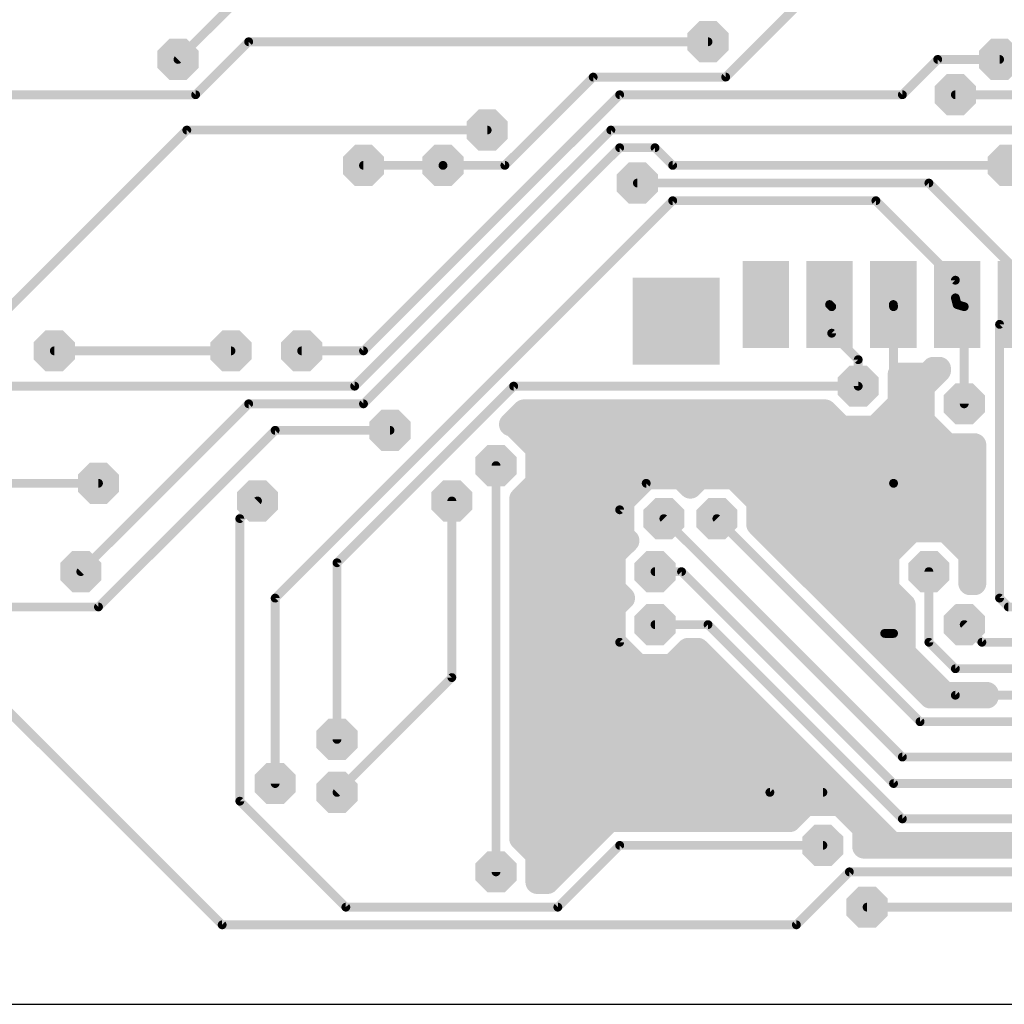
# Model space of a CAD drawing. Extents: x 0 to 48, y 0 to 28.
# Tile 6 of 8: x 22.3 to 39.2, y 0 to 17. Entities that reach past the tile are written whole.
import ezdxf

# ---------------------------------------------------------------- set-up
doc = ezdxf.new("R2010")
doc.units = 0
for name, color, linetype in [('1', 14, 'CONTINUOUS'), ('18', 94, 'CONTINUOUS'), ('20', 7, 'CONTINUOUS')]:
    doc.layers.add(name, color=color, linetype=linetype)

# ---------------------------------------------------------------- blocks, each defined once
blk = doc.blocks.new('RECT')
blk.add_solid([(-0.5, -0.5), (0.5, -0.5), (-0.5, 0.5), (0.5, 0.5)])
blk = doc.blocks.new('OCTAGONV')
at = {"const_width": 0.5}
blk.add_lwpolyline([(-0.25, -0.1036), (-0.25, 0.1036), (-0.1036, 0.25), (0.1036, 0.25), (0.25, 0.1036), (0.25, -0.1036), (0.1036, -0.25), (-0.1036, -0.25), (-0.25, -0.1036), (-0.25, 0.1036)], dxfattribs=at)

msp = doc.modelspace()

# ---------------------------------------------------------------- linework, layer by layer
at = {"layer": '1'}
for points, const_width in [([(34.4424, 16.002), (36.8808, 18.4404)], 0.1524), ([(24.9936, 16.3068), (26.8224, 18.1356)], 0.1524), ([(25.2984, 15.6972), (26.2128, 16.6116)], 0.1524), ([(26.2128, 16.6116), (34.1376, 16.6116)], 0.1524), ([(37.4904, 15.6972), (38.1, 16.3068)], 0.1524), ([(38.1, 16.3068), (39.1668, 16.3068)], 0.1524), ([(30.6324, 14.478), (32.1564, 16.002)], 0.1524), ([(32.1564, 16.002), (34.4424, 16.002)], 0.1524), ([(16.4592, 15.6972), (25.2984, 15.6972)], 0.1524), ([(28.194, 11.2776), (32.6136, 15.6972)], 0.1524), ([(32.6136, 15.6972), (37.4904, 15.6972)], 0.1524), ([(38.4048, 15.6972), (41.148, 15.6972)], 0.1524), ([(21.6408, 11.5824), (25.146, 15.0876)], 0.1524), ([(25.146, 15.0876), (30.3276, 15.0876)], 0.1524), ([(28.0416, 10.668), (32.4612, 15.0876)], 0.1524), ([(32.4612, 15.0876), (41.3004, 15.0876)], 0.1524), ([(28.194, 10.3632), (32.6136, 14.7828)], 0.1524), ([(32.6136, 14.7828), (33.2232, 14.7828)], 0.1524), ([(33.2232, 14.7828), (33.528, 14.478)], 0.1524), ([(29.5656, 14.478), (28.194, 14.478)], 0.1524), ([(29.5656, 14.478), (30.6324, 14.478)], 0.1524), ([(33.528, 14.478), (39.3192, 14.478)], 0.1524), ([(32.9184, 14.1732), (37.9476, 14.1732)], 0.1524), ([(37.9476, 14.1732), (39.4716, 12.6492)], 0.1524), ([(26.67, 7.0104), (33.528, 13.8684)], 0.1524), ([(33.528, 13.8684), (37.0332, 13.8684)], 0.1524), ([(37.0332, 13.8684), (38.4048, 12.4968)], 0.1524), ([(38.4048, 12.4968), (38.4048, 12.192)], 0.1524), ([(38.4048, 12.192), (38.4343, 12.0765)], 0.1524), ([(36.2712, 12.0396), (36.2343, 12.0765)], 0.1524), ([(36.2712, 11.5824), (36.2712, 12.0396)], 0.1524), ([(37.338, 12.0396), (37.3343, 12.0765)], 0.1524), ([(37.338, 8.9916), (37.338, 12.0396)], 0.1524), ([(38.4343, 12.0765), (38.5572, 12.0396)], 0.1524), ([(38.5572, 12.0396), (38.5572, 10.3632)], 0.1524), ([(39.4716, 12.0396), (39.1668, 11.7348)], 0.1524), ([(39.1668, 11.7348), (39.1668, 7.0104)], 0.1524), ([(36.7284, 11.1252), (36.2712, 11.5824)], 0.1524), ([(22.86, 11.2776), (25.908, 11.2776)], 0.1524), ([(27.1272, 11.2776), (28.194, 11.2776)], 0.1524), ([(36.7284, 10.668), (36.7284, 11.1252)], 0.1524), ([(37.4395, 10.3734), (37.4395, 10.8693)], 0.4064), ([(37.4395, 10.8693), (37.9236, 10.8693)], 0.4064), ([(38.1254, 10.9371), (37.846, 10.6577)], 0.4064), ([(37.9236, 10.8693), (38.0252, 10.9709)], 0.4064), ([(38.0252, 10.9709), (38.1254, 10.9709)], 0.4064), ([(38.1254, 10.9709), (38.1254, 10.9371)], 0.4064), ([(21.6408, 10.668), (28.0416, 10.668)], 0.1524), ([(27.7368, 7.62), (30.7848, 10.668)], 0.1524), ([(30.7848, 10.668), (36.7284, 10.668)], 0.1524), ([(37.4395, 10.5664), (37.846, 10.5664)], 0.4064), ([(37.846, 10.6577), (37.846, 10.0686)], 0.4064), ([(37.0229, 9.9568), (37.4395, 10.3734)], 0.4064), ([(23.3172, 7.4676), (26.2128, 10.3632)], 0.1524), ([(26.2128, 10.3632), (28.194, 10.3632)], 0.1524), ([(30.7348, 10.0075), (30.9636, 10.2362)], 0.4064), ([(30.9636, 10.2362), (36.1544, 10.2362)], 0.4064), ([(36.1544, 10.2362), (36.4338, 9.9568)], 0.4064), ([(30.7745, 10.0075), (30.7348, 10.0075)], 0.4064), ([(31.1911, 9.5909), (30.7745, 10.0075)], 0.4064), ([(30.8873, 10.16), (36.2306, 10.16)], 0.4064), ([(37.2261, 10.16), (37.846, 10.16)], 0.4064), ([(37.846, 10.0686), (38.2626, 9.652)], 0.4064), ([(36.4338, 9.9568), (37.0229, 9.9568)], 0.4064), ([(23.622, 6.858), (26.67, 9.906)], 0.1524), ([(26.67, 9.906), (28.6512, 9.906)], 0.1524), ([(31.0284, 9.7536), (38.161, 9.7536)], 0.4064), ([(31.1911, 9.0018), (31.1911, 9.5909)], 0.4064), ([(38.2626, 9.652), (38.735, 9.652)], 0.4064), ([(38.735, 9.652), (38.735, 7.2643)], 0.4064), ([(31.1911, 9.3472), (38.735, 9.3472)], 0.4064), ([(30.48, 2.286), (30.48, 9.2964)], 0.1524), ([(30.9117, 8.7224), (31.1911, 9.0018)], 0.4064), ([(33.081, 9.0931), (32.6644, 8.6765)], 0.4064), ([(33.6701, 9.0931), (33.081, 9.0931)], 0.4064), ([(33.8327, 8.9304), (33.6701, 9.0931)], 0.4064), ([(33.9954, 9.0931), (33.8327, 8.9304)], 0.4064), ([(34.5845, 9.0931), (33.9954, 9.0931)], 0.4064), ([(35.0011, 8.6765), (34.5845, 9.0931)], 0.4064), ([(21.9456, 8.9916), (23.622, 8.9916)], 0.1524), ([(31.1301, 8.9408), (32.9287, 8.9408)], 0.4064), ([(33.0708, 8.9916), (32.6136, 8.5344)], 0.1524), ([(37.338, 8.9916), (33.0708, 8.9916)], 0.1524), ([(33.8224, 8.9408), (33.8431, 8.9408)], 0.4064), ([(34.7368, 8.9408), (38.735, 8.9408)], 0.4064), ([(37.338, 6.4008), (37.338, 8.9916)], 0.1524), ([(30.9117, 2.8599), (30.9117, 8.7224)], 0.4064), ([(32.6644, 8.6765), (32.6644, 8.0874)], 0.4064), ([(35.0011, 8.2814), (35.0011, 8.6765)], 0.4064), ([(26.3652, 8.6868), (26.0604, 8.382)], 0.1524), ([(29.718, 5.6388), (29.718, 8.6868)], 0.1524), ([(30.9117, 8.5344), (32.6644, 8.5344)], 0.4064), ([(35.0011, 8.5344), (38.735, 8.5344)], 0.4064), ([(32.6136, 8.5344), (32.6136, 6.2484)], 0.1524), ([(18.7452, 8.382), (25.7556, 1.3716)], 0.1524), ([(26.0604, 8.382), (26.0604, 3.5052)], 0.1524), ([(30.9117, 8.128), (32.6644, 8.128)], 0.4064), ([(33.3756, 8.382), (37.4904, 4.2672)], 0.1524), ([(34.29, 8.382), (37.7952, 4.8768)], 0.1524), ([(37.974, 5.3085), (35.0011, 8.2814)], 0.4064), ([(35.1545, 8.128), (37.6023, 8.128)], 0.4064), ([(37.653, 8.1787), (37.2364, 7.7621)], 0.4064), ([(38.2421, 8.1787), (37.653, 8.1787)], 0.4064), ([(38.6587, 7.7621), (38.2421, 8.1787)], 0.4064), ([(38.2928, 8.128), (38.735, 8.128)], 0.4064), ([(32.7509, 8.001), (32.512, 7.7621)], 0.4064), ([(32.6644, 8.0874), (32.7509, 8.001)], 0.4064), ([(30.9117, 7.7216), (32.512, 7.7216)], 0.4064), ([(32.512, 7.7621), (32.512, 7.173)], 0.4064), ([(35.5609, 7.7216), (37.2364, 7.7216)], 0.4064), ([(37.2364, 7.7621), (37.2364, 7.173)], 0.4064), ([(38.6587, 7.2643), (38.6587, 7.7621)], 0.4064), ([(38.6587, 7.7216), (38.735, 7.7216)], 0.4064), ([(27.7368, 4.572), (27.7368, 7.62)], 0.1524), ([(30.9117, 7.3152), (32.512, 7.3152)], 0.4064), ([(33.2232, 7.4676), (33.6804, 7.4676)], 0.1524), ([(33.6804, 7.4676), (37.338, 3.81)], 0.1524), ([(35.9673, 7.3152), (37.2364, 7.3152)], 0.4064), ([(37.9476, 7.4676), (37.9476, 6.2484)], 0.1524), ([(38.6587, 7.3152), (38.735, 7.3152)], 0.4064), ([(32.512, 7.173), (32.6747, 7.0103)], 0.4064), ([(37.2364, 7.173), (37.5158, 6.8937)], 0.4064), ([(38.735, 7.2643), (38.6587, 7.2643)], 0.4064), ([(32.6747, 7.0103), (32.512, 6.8477)], 0.4064), ([(26.67, 3.81), (26.67, 7.0104)], 0.1524), ([(30.9117, 6.9088), (32.5732, 6.9088)], 0.4064), ([(32.512, 6.8477), (32.512, 6.2586)], 0.4064), ([(36.3737, 6.9088), (37.5006, 6.9088)], 0.4064), ([(37.5158, 6.8937), (37.5158, 6.0695)], 0.4064), ([(39.1668, 7.0104), (39.3192, 6.858)], 0.1524), ([(21.1836, 6.858), (23.622, 6.858)], 0.1524), ([(39.3192, 6.858), (39.624, 6.858)], 0.1524), ([(30.9117, 6.5024), (32.512, 6.5024)], 0.4064), ([(33.2232, 6.5532), (34.1376, 6.5532)], 0.1524), ([(34.1376, 6.5532), (37.4904, 3.2004)], 0.1524), ([(36.7801, 6.5024), (37.5158, 6.5024)], 0.4064), ([(38.5572, 6.5532), (38.862, 6.2484)], 0.1524), ([(32.512, 6.2586), (32.9286, 5.842)], 0.4064), ([(37.1856, 6.4008), (37.338, 6.4008)], 0.1524), ([(37.338, 6.4008), (38.4048, 5.334)], 0.1524), ([(30.9117, 6.096), (32.6746, 6.096)], 0.4064), ([(32.6136, 6.2484), (35.2044, 3.6576)], 0.1524), ([(33.5177, 5.842), (33.7971, 6.1214)], 0.4064), ([(33.7717, 6.096), (33.9841, 6.096)], 0.4064), ([(33.7971, 6.1214), (33.9587, 6.1214)], 0.4064), ([(33.9587, 6.1214), (37.3115, 2.7686)], 0.4064), ([(37.1865, 6.096), (37.5158, 6.096)], 0.4064), ([(37.9476, 6.2484), (38.4048, 5.7912)], 0.1524), ([(38.862, 6.2484), (39.624, 6.2484)], 0.1524), ([(37.5158, 6.0695), (37.7687, 5.8166)], 0.4064), ([(32.9286, 5.842), (33.5177, 5.842)], 0.4064), ([(37.7687, 5.8166), (38.2259, 5.3594)], 0.4064), ([(30.9117, 5.6896), (34.3905, 5.6896)], 0.4064), ([(37.5929, 5.6896), (37.8957, 5.6896)], 0.4064), ([(38.4048, 5.7912), (39.624, 5.7912)], 0.1524), ([(27.7368, 3.6576), (29.718, 5.6388)], 0.1524), ([(30.9117, 5.2832), (34.7969, 5.2832)], 0.4064), ([(38.9485, 5.3085), (37.974, 5.3085)], 0.4064), ([(38.2259, 5.3594), (38.5836, 5.3594)], 0.4064), ([(38.5836, 5.3594), (38.9485, 5.3594)], 0.4064), ([(38.9485, 5.3594), (38.9485, 5.3085)], 0.4064), ([(38.4048, 5.334), (39.624, 5.334)], 0.1524), ([(30.9117, 4.8768), (35.2033, 4.8768)], 0.4064), ([(37.7952, 4.8768), (39.624, 4.8768)], 0.1524), ([(30.9117, 4.4704), (35.6097, 4.4704)], 0.4064), ([(30.9117, 4.064), (36.0161, 4.064)], 0.4064), ([(37.4904, 4.2672), (39.624, 4.2672)], 0.1524), ([(30.9117, 3.6576), (36.4225, 3.6576)], 0.4064), ([(37.338, 3.81), (39.624, 3.81)], 0.1524), ([(26.0604, 3.5052), (27.8892, 1.6764)], 0.1524), ([(35.2044, 3.6576), (36.1188, 3.6576)], 0.1524), ([(35.8242, 3.4543), (35.5449, 3.1749)], 0.4064), ([(36.4133, 3.4543), (35.8242, 3.4543)], 0.4064), ([(36.8299, 3.0377), (36.4133, 3.4543)], 0.4064), ([(30.9117, 3.2512), (35.6212, 3.2512)], 0.4064), ([(36.6164, 3.2512), (36.8289, 3.2512)], 0.4064), ([(32.4347, 3.1749), (31.3679, 2.1081)], 0.4064), ([(32.7924, 3.1749), (32.4347, 3.1749)], 0.4064), ([(35.5449, 3.1749), (32.7924, 3.1749)], 0.4064), ([(36.8299, 2.7177), (36.8299, 3.0377)], 0.4064), ([(37.4904, 3.2004), (40.2336, 3.2004)], 0.1524), ([(31.1911, 2.5805), (30.9117, 2.8599)], 0.4064), ([(30.9268, 2.8448), (32.1046, 2.8448)], 0.4064), ([(36.8299, 2.8448), (37.2353, 2.8448)], 0.4064), ([(39.8501, 2.7177), (36.8299, 2.7177)], 0.4064), ([(37.3115, 2.7686), (37.6692, 2.7686)], 0.4064), ([(37.6692, 2.7686), (39.8501, 2.7686)], 0.4064), ([(31.1911, 2.1081), (31.1911, 2.5805)], 0.4064), ([(31.5468, 1.6764), (32.6136, 2.7432)], 0.1524), ([(32.6136, 2.7432), (36.1188, 2.7432)], 0.1524), ([(31.1911, 2.4384), (31.6982, 2.4384)], 0.4064), ([(31.3679, 2.1081), (31.1911, 2.1081)], 0.4064), ([(35.6616, 1.3716), (36.576, 2.286)], 0.1524), ([(36.576, 2.286), (40.386, 2.286)], 0.1524), ([(27.8892, 1.6764), (31.5468, 1.6764)], 0.1524), ([(36.8808, 1.6764), (40.6908, 1.6764)], 0.1524), ([(25.7556, 1.3716), (35.6616, 1.3716)], 0.1524)]:
    msp.add_lwpolyline(points, dxfattribs=dict(at, const_width=const_width))
for points, const_width in [([(26.2128, 16.6497, 1), (26.2128, 16.5735)], 0.0762), ([(26.2397, 16.5847, 1), (26.1859, 16.6385)], 0.0762), ([(34.1376, 16.5735, 1), (34.1376, 16.6497)], 0.0762), ([(24.9667, 16.3337, 1), (25.0205, 16.2799)], 0.0762), ([(38.1, 16.3449, 1), (38.1, 16.2687)], 0.0762), ([(38.1269, 16.2799, 1), (38.0731, 16.3337)], 0.0762), ([(39.1668, 16.2687, 1), (39.1668, 16.3449)], 0.0762), ([(32.1564, 16.0401, 1), (32.1564, 15.9639)], 0.0762), ([(32.1833, 15.9751, 1), (32.1295, 16.0289)], 0.0762), ([(34.4155, 16.0289, 1), (34.4693, 15.9751)], 0.0762), ([(34.4424, 15.9639, 1), (34.4424, 16.0401)], 0.0762), ([(25.2715, 15.7241, 1), (25.3253, 15.6703)], 0.0762), ([(25.2984, 15.6591, 1), (25.2984, 15.7353)], 0.0762), ([(32.6136, 15.7353, 1), (32.6136, 15.6591)], 0.0762), ([(32.6405, 15.6703, 1), (32.5867, 15.7241)], 0.0762), ([(37.4635, 15.7241, 1), (37.5173, 15.6703)], 0.0762), ([(37.4904, 15.6591, 1), (37.4904, 15.7353)], 0.0762), ([(38.4048, 15.7353, 1), (38.4048, 15.6591)], 0.0762), ([(25.146, 15.1257, 1), (25.146, 15.0495)], 0.0762), ([(25.1729, 15.0607, 1), (25.1191, 15.1145)], 0.0762), ([(30.3276, 15.0495, 1), (30.3276, 15.1257)], 0.0762), ([(32.4612, 15.1257, 1), (32.4612, 15.0495)], 0.0762), ([(32.4881, 15.0607, 1), (32.4343, 15.1145)], 0.0762), ([(32.6136, 14.8209, 1), (32.6136, 14.7447)], 0.0762), ([(32.6405, 14.7559, 1), (32.5867, 14.8097)], 0.0762), ([(33.2501, 14.8097, 1), (33.1963, 14.7559)], 0.0762), ([(33.2232, 14.7447, 1), (33.2232, 14.8209)], 0.0762), ([(28.194, 14.5161, 1), (28.194, 14.4399)], 0.0762), ([(29.5656, 14.5161, 1), (29.5656, 14.4399)], 0.0762), ([(29.5656, 14.4399, 1), (29.5656, 14.5161)], 0.0762), ([(30.6055, 14.5049, 1), (30.6593, 14.4511)], 0.0762), ([(30.6324, 14.4399, 1), (30.6324, 14.5161)], 0.0762), ([(33.528, 14.5161, 1), (33.528, 14.4399)], 0.0762), ([(33.5011, 14.4511, 1), (33.5549, 14.5049)], 0.0762), ([(32.9184, 14.2113, 1), (32.9184, 14.1351)], 0.0762), ([(37.9745, 14.2001, 1), (37.9207, 14.1463)], 0.0762), ([(37.9476, 14.1351, 1), (37.9476, 14.2113)], 0.0762), ([(33.528, 13.9065, 1), (33.528, 13.8303)], 0.0762), ([(33.5549, 13.8415, 1), (33.5011, 13.8953)], 0.0762), ([(37.0601, 13.8953, 1), (37.0063, 13.8415)], 0.0762), ([(37.0332, 13.8303, 1), (37.0332, 13.9065)], 0.0762), ([(38.4429, 12.4968, 1), (38.3667, 12.4968)], 0.0762), ([(38.3779, 12.4699, 1), (38.4317, 12.5237)], 0.0762), ([(38.4417, 12.2014, 1), (38.3679, 12.1826)], 0.0762), ([(36.2612, 12.1034, 1), (36.2074, 12.0496)], 0.0762), ([(36.3093, 12.0396, 1), (36.2331, 12.0396)], 0.0762), ([(36.2443, 12.0127, 1), (36.2981, 12.0665)], 0.0762), ([(37.3722, 12.0803, 1), (37.2964, 12.0727)], 0.0762), ([(37.3761, 12.0396, 1), (37.2999, 12.0396)], 0.0762), ([(37.3001, 12.0358, 1), (37.3759, 12.0434)], 0.0762), ([(38.3667, 12.192, 1), (38.4429, 12.192)], 0.0762), ([(38.4453, 12.113, 1), (38.4233, 12.04)], 0.0762), ([(38.3974, 12.0671, 1), (38.4712, 12.0859)], 0.0762), ([(38.5953, 12.0396, 1), (38.5191, 12.0396)], 0.0762), ([(38.5462, 12.0031, 1), (38.5682, 12.0761)], 0.0762), ([(39.2049, 11.7348, 1), (39.1287, 11.7348)], 0.0762), ([(39.1399, 11.7617, 1), (39.1937, 11.7079)], 0.0762), ([(36.2331, 11.5824, 1), (36.3093, 11.5824)], 0.0762), ([(36.2981, 11.6093, 1), (36.2443, 11.5555)], 0.0762), ([(22.86, 11.3157, 1), (22.86, 11.2395)], 0.0762), ([(25.908, 11.2395, 1), (25.908, 11.3157)], 0.0762), ([(27.1272, 11.3157, 1), (27.1272, 11.2395)], 0.0762), ([(28.1671, 11.3045, 1), (28.2209, 11.2507)], 0.0762), ([(28.194, 11.2395, 1), (28.194, 11.3157)], 0.0762), ([(36.7665, 11.1252, 1), (36.6903, 11.1252)], 0.0762), ([(36.7015, 11.0983, 1), (36.7553, 11.1521)], 0.0762), ([(37.5411, 10.8693, 1), (37.3379, 10.8693)], 0.2032), ([(37.4395, 10.9709, 1), (37.4395, 10.7677)], 0.2032), ([(38.0252, 11.0725, 1), (38.0252, 10.8693)], 0.2032), ([(37.9236, 10.7677, 1), (37.9236, 10.9709)], 0.2032), ([(38.097, 10.8991, 1), (37.9534, 11.0427)], 0.2032), ([(38.227, 10.9709, 1), (38.0238, 10.9709)], 0.2032), ([(38.1972, 10.8653, 1), (38.0536, 11.0089)], 0.2032), ([(38.1254, 10.8693, 1), (38.1254, 11.0725)], 0.2032), ([(37.8518, 10.9411, 1), (37.9954, 10.7975)], 0.2032), ([(38.0238, 10.9371, 1), (38.227, 10.9371)], 0.2032), ([(28.0147, 10.6949, 1), (28.0685, 10.6411)], 0.0762), ([(28.0416, 10.6299, 1), (28.0416, 10.7061)], 0.0762), ([(30.7848, 10.7061, 1), (30.7848, 10.6299)], 0.0762), ([(30.8117, 10.6411, 1), (30.7579, 10.6949)], 0.0762), ([(36.6903, 10.668, 1), (36.7665, 10.668)], 0.0762), ([(36.7284, 10.6299, 1), (36.7284, 10.7061)], 0.0762), ([(37.4395, 10.668, 1), (37.4395, 10.4648)], 0.2032), ([(37.9476, 10.6577, 1), (37.7444, 10.6577)], 0.2032), ([(37.7742, 10.7295, 1), (37.9178, 10.5859)], 0.2032), ([(37.846, 10.4648, 1), (37.846, 10.668)], 0.2032), ([(37.5113, 10.3016, 1), (37.3677, 10.4452)], 0.2032), ([(26.2128, 10.4013, 1), (26.2128, 10.3251)], 0.0762), ([(26.2397, 10.3363, 1), (26.1859, 10.3901)], 0.0762), ([(28.1671, 10.3901, 1), (28.2209, 10.3363)], 0.0762), ([(28.194, 10.3251, 1), (28.194, 10.4013)], 0.0762), ([(30.9636, 10.3378, 1), (30.9636, 10.1346)], 0.2032), ([(31.0354, 10.1643, 1), (30.8918, 10.3081)], 0.2032), ([(36.2262, 10.308, 1), (36.0826, 10.1644)], 0.2032), ([(36.1544, 10.1346, 1), (36.1544, 10.3378)], 0.2032), ([(37.3379, 10.3734, 1), (37.5411, 10.3734)], 0.2032), ([(38.5191, 10.3632, 1), (38.5953, 10.3632)], 0.0762), ([(30.7348, 10.1091, 1), (30.7348, 9.9059)], 0.2032), ([(30.8463, 10.0793, 1), (30.7027, 9.9357)], 0.2032), ([(30.7745, 9.9059, 1), (30.7745, 10.1091)], 0.2032), ([(30.8873, 10.2616, 1), (30.8873, 10.0584)], 0.2032), ([(36.2306, 10.0584, 1), (36.2306, 10.2616)], 0.2032), ([(37.2261, 10.2616, 1), (37.2261, 10.0584)], 0.2032), ([(37.9178, 10.1404, 1), (37.7742, 9.9968)], 0.2032), ([(37.846, 10.0584, 1), (37.846, 10.2616)], 0.2032), ([(30.663, 10.0794, 1), (30.8066, 9.9356)], 0.2032), ([(36.4338, 10.0584, 1), (36.4338, 9.8552)], 0.2032), ([(36.362, 9.885, 1), (36.5056, 10.0286)], 0.2032), ([(36.9511, 10.0286, 1), (37.0947, 9.885)], 0.2032), ([(37.0229, 9.8552, 1), (37.0229, 10.0584)], 0.2032), ([(37.7444, 10.0686, 1), (37.9476, 10.0686)], 0.2032), ([(26.67, 9.9441, 1), (26.67, 9.8679)], 0.0762), ([(26.6969, 9.8791, 1), (26.6431, 9.9329)], 0.0762), ([(28.6512, 9.8679, 1), (28.6512, 9.9441)], 0.0762), ([(31.0284, 9.8552, 1), (31.0284, 9.652)], 0.2032), ([(38.161, 9.652, 1), (38.161, 9.8552)], 0.2032), ([(31.2927, 9.5909, 1), (31.0895, 9.5909)], 0.2032), ([(31.1193, 9.5191, 1), (31.2629, 9.6627)], 0.2032), ([(38.2626, 9.7536, 1), (38.2626, 9.5504)], 0.2032), ([(38.1908, 9.5802, 1), (38.3344, 9.7238)], 0.2032), ([(38.8366, 9.652, 1), (38.6334, 9.652)], 0.2032), ([(38.735, 9.5504, 1), (38.735, 9.7536)], 0.2032), ([(31.1911, 9.4488, 1), (31.1911, 9.2456)], 0.2032), ([(38.735, 9.2456, 1), (38.735, 9.4488)], 0.2032), ([(30.5181, 9.2964, 1), (30.4419, 9.2964)], 0.0762), ([(31.2629, 8.93, 1), (31.1193, 9.0736)], 0.2032), ([(33.081, 9.1947, 1), (33.081, 8.9915)], 0.2032), ([(33.1528, 9.0213, 1), (33.0092, 9.1649)], 0.2032), ([(33.742, 9.1649, 1), (33.5982, 9.0213)], 0.2032), ([(33.6701, 8.9915, 1), (33.6701, 9.1947)], 0.2032), ([(33.9954, 9.1947, 1), (33.9954, 8.9915)], 0.2032), ([(34.0672, 9.0213, 1), (33.9236, 9.1649)], 0.2032), ([(34.6563, 9.1649, 1), (34.5127, 9.0213)], 0.2032), ([(34.5845, 8.9915, 1), (34.5845, 9.1947)], 0.2032), ([(23.622, 8.9535, 1), (23.622, 9.0297)], 0.0762), ([(31.1301, 9.0424, 1), (31.1301, 8.8392)], 0.2032), ([(31.0895, 9.0018, 1), (31.2927, 9.0018)], 0.2032), ([(32.9287, 8.8392, 1), (32.9287, 9.0424)], 0.2032), ([(33.0708, 9.0297, 1), (33.0708, 8.9535)], 0.0762), ([(33.0977, 8.9647, 1), (33.0439, 9.0185)], 0.0762), ([(33.8224, 9.0424, 1), (33.8224, 8.8392)], 0.2032), ([(33.7609, 9.0022, 1), (33.9045, 8.8586)], 0.2032), ([(33.7608, 8.8586, 1), (33.9046, 9.0022)], 0.2032), ([(33.8431, 8.8392, 1), (33.8431, 9.0424)], 0.2032), ([(34.7368, 9.0424, 1), (34.7368, 8.8392)], 0.2032), ([(37.3761, 8.9916, 1), (37.2999, 8.9916)], 0.0762), ([(37.2999, 8.9916, 1), (37.3761, 8.9916)], 0.0762), ([(37.338, 8.9535, 1), (37.338, 9.0297)], 0.0762), ([(38.735, 8.8392, 1), (38.735, 9.0424)], 0.2032), ([(31.0133, 8.7224, 1), (30.8101, 8.7224)], 0.2032), ([(30.8399, 8.7942, 1), (30.9835, 8.6506)], 0.2032), ([(32.766, 8.6765, 1), (32.5628, 8.6765)], 0.2032), ([(32.5926, 8.7483, 1), (32.7362, 8.6047)], 0.2032), ([(35.1027, 8.6765, 1), (34.8995, 8.6765)], 0.2032), ([(34.9293, 8.6047, 1), (35.0729, 8.7483)], 0.2032), ([(26.3921, 8.6599, 1), (26.3383, 8.7137)], 0.0762), ([(29.7561, 8.6868, 1), (29.6799, 8.6868)], 0.0762), ([(30.9117, 8.636, 1), (30.9117, 8.4328)], 0.2032), ([(32.6644, 8.4328, 1), (32.6644, 8.636)], 0.2032), ([(35.0011, 8.636, 1), (35.0011, 8.4328)], 0.2032), ([(38.735, 8.4328, 1), (38.735, 8.636)], 0.2032), ([(32.6517, 8.5344, 1), (32.5755, 8.5344)], 0.0762), ([(32.5867, 8.5613, 1), (32.6405, 8.5075)], 0.0762), ([(26.0985, 8.382, 1), (26.0223, 8.382)], 0.0762), ([(26.0335, 8.4089, 1), (26.0873, 8.3551)], 0.0762), ([(30.9117, 8.2296, 1), (30.9117, 8.0264)], 0.2032), ([(32.6644, 8.0264, 1), (32.6644, 8.2296)], 0.2032), ([(33.4025, 8.4089, 1), (33.3487, 8.3551)], 0.0762), ([(34.3169, 8.4089, 1), (34.2631, 8.3551)], 0.0762), ([(34.8995, 8.2814, 1), (35.1027, 8.2814)], 0.2032), ([(35.0729, 8.3532, 1), (34.9293, 8.2096)], 0.2032), ([(35.1545, 8.2296, 1), (35.1545, 8.0264)], 0.2032), ([(37.653, 8.2803, 1), (37.653, 8.0771)], 0.2032), ([(37.7248, 8.1069, 1), (37.5812, 8.2505)], 0.2032), ([(37.6023, 8.0264, 1), (37.6023, 8.2296)], 0.2032), ([(38.3139, 8.2505, 1), (38.1703, 8.1069)], 0.2032), ([(38.2928, 8.2296, 1), (38.2928, 8.0264)], 0.2032), ([(38.2421, 8.0771, 1), (38.2421, 8.2803)], 0.2032), ([(38.735, 8.0264, 1), (38.735, 8.2296)], 0.2032), ([(32.7362, 8.1593, 1), (32.5926, 8.0155)], 0.2032), ([(32.5628, 8.0874, 1), (32.766, 8.0874)], 0.2032), ([(32.8227, 7.9292, 1), (32.6791, 8.0728)], 0.2032), ([(32.6791, 7.9291, 1), (32.8227, 8.0729)], 0.2032), ([(30.9117, 7.8232, 1), (30.9117, 7.62)], 0.2032), ([(32.6136, 7.7621, 1), (32.4104, 7.7621)], 0.2032), ([(32.4402, 7.8339, 1), (32.5838, 7.6903)], 0.2032), ([(32.512, 7.62, 1), (32.512, 7.8232)], 0.2032), ([(35.5609, 7.8232, 1), (35.5609, 7.62)], 0.2032), ([(37.338, 7.7621, 1), (37.1348, 7.7621)], 0.2032), ([(37.1646, 7.8339, 1), (37.3082, 7.6903)], 0.2032), ([(37.2364, 7.62, 1), (37.2364, 7.8232)], 0.2032), ([(38.7603, 7.7621, 1), (38.5571, 7.7621)], 0.2032), ([(38.6587, 7.8232, 1), (38.6587, 7.62)], 0.2032), ([(38.5869, 7.6903, 1), (38.7305, 7.8339)], 0.2032), ([(38.735, 7.62, 1), (38.735, 7.8232)], 0.2032), ([(27.7749, 7.62, 1), (27.6987, 7.62)], 0.0762), ([(27.7099, 7.6469, 1), (27.7637, 7.5931)], 0.0762), ([(23.2903, 7.4945, 1), (23.3441, 7.4407)], 0.0762), ([(30.9117, 7.4168, 1), (30.9117, 7.2136)], 0.2032), ([(32.512, 7.2136, 1), (32.512, 7.4168)], 0.2032), ([(33.2232, 7.5057, 1), (33.2232, 7.4295)], 0.0762), ([(33.7073, 7.4945, 1), (33.6535, 7.4407)], 0.0762), ([(33.6804, 7.4295, 1), (33.6804, 7.5057)], 0.0762), ([(35.9673, 7.4168, 1), (35.9673, 7.2136)], 0.2032), ([(37.2364, 7.2136, 1), (37.2364, 7.4168)], 0.2032), ([(37.9857, 7.4676, 1), (37.9095, 7.4676)], 0.0762), ([(38.6587, 7.4168, 1), (38.6587, 7.2136)], 0.2032), ([(38.735, 7.2136, 1), (38.735, 7.4168)], 0.2032), ([(32.5838, 7.2448, 1), (32.4402, 7.1012)], 0.2032), ([(37.3082, 7.2449, 1), (37.1646, 7.1011)], 0.2032), ([(38.6587, 7.3659, 1), (38.6587, 7.1627)], 0.2032), ([(38.5571, 7.2643, 1), (38.7603, 7.2643)], 0.2032), ([(38.6334, 7.2643, 1), (38.8366, 7.2643)], 0.2032), ([(38.735, 7.1627, 1), (38.735, 7.3659)], 0.2032), ([(32.4104, 7.173, 1), (32.6136, 7.173)], 0.2032), ([(32.7465, 6.9384, 1), (32.6029, 7.0822)], 0.2032), ([(32.6029, 6.9385, 1), (32.7465, 7.0821)], 0.2032), ([(37.1348, 7.173, 1), (37.338, 7.173)], 0.2032), ([(26.7081, 7.0104, 1), (26.6319, 7.0104)], 0.0762), ([(26.6431, 7.0373, 1), (26.6969, 6.9835)], 0.0762), ([(30.9117, 7.0104, 1), (30.9117, 6.8072)], 0.2032), ([(32.6136, 6.8477, 1), (32.4104, 6.8477)], 0.2032), ([(32.4402, 6.9196, 1), (32.5838, 6.7758)], 0.2032), ([(32.5732, 6.8072, 1), (32.5732, 7.0104)], 0.2032), ([(36.3737, 7.0104, 1), (36.3737, 6.8072)], 0.2032), ([(37.6174, 6.8937, 1), (37.4142, 6.8937)], 0.2032), ([(37.444, 6.8218, 1), (37.5876, 6.9656)], 0.2032), ([(37.5006, 6.8072, 1), (37.5006, 7.0104)], 0.2032), ([(39.1287, 7.0104, 1), (39.2049, 7.0104)], 0.0762), ([(39.1937, 7.0373, 1), (39.1399, 6.9835)], 0.0762), ([(23.5951, 6.8849, 1), (23.6489, 6.8311)], 0.0762), ([(23.622, 6.8199, 1), (23.622, 6.8961)], 0.0762), ([(39.3192, 6.8961, 1), (39.3192, 6.8199)], 0.0762), ([(30.9117, 6.604, 1), (30.9117, 6.4008)], 0.2032), ([(32.512, 6.4008, 1), (32.512, 6.604)], 0.2032), ([(33.2232, 6.5913, 1), (33.2232, 6.5151)], 0.0762), ([(34.1645, 6.5801, 1), (34.1107, 6.5263)], 0.0762), ([(34.1376, 6.5151, 1), (34.1376, 6.5913)], 0.0762), ([(36.7801, 6.604, 1), (36.7801, 6.4008)], 0.2032), ([(37.5158, 6.4008, 1), (37.5158, 6.604)], 0.2032), ([(38.5841, 6.5801, 1), (38.5303, 6.5263)], 0.0762), ([(32.5838, 6.3304, 1), (32.4402, 6.1868)], 0.2032), ([(37.1856, 6.4389, 1), (37.1856, 6.3627)], 0.0762), ([(37.3649, 6.4277, 1), (37.3111, 6.3739)], 0.0762), ([(37.338, 6.3627, 1), (37.338, 6.4389)], 0.0762), ([(30.9117, 6.1976, 1), (30.9117, 5.9944)], 0.2032), ([(32.4104, 6.2586, 1), (32.6136, 6.2586)], 0.2032), ([(32.6405, 6.2753, 1), (32.5867, 6.2215)], 0.0762), ([(32.6746, 5.9944, 1), (32.6746, 6.1976)], 0.2032), ([(33.7717, 6.1976, 1), (33.7717, 5.9944)], 0.2032), ([(33.7971, 6.223, 1), (33.7971, 6.0198)], 0.2032), ([(33.8689, 6.0496, 1), (33.7253, 6.1932)], 0.2032), ([(34.0305, 6.1932, 1), (33.8869, 6.0496)], 0.2032), ([(33.9587, 6.0198, 1), (33.9587, 6.223)], 0.2032), ([(33.9841, 5.9944, 1), (33.9841, 6.1976)], 0.2032), ([(37.1865, 6.1976, 1), (37.1865, 5.9944)], 0.2032), ([(37.2999, 6.4008, 1), (37.3761, 6.4008)], 0.0762), ([(37.5158, 5.9944, 1), (37.5158, 6.1976)], 0.2032), ([(37.9745, 6.2753, 1), (37.9207, 6.2215)], 0.0762), ([(38.862, 6.2865, 1), (38.862, 6.2103)], 0.0762), ([(38.8351, 6.2215, 1), (38.8889, 6.2753)], 0.0762), ([(32.5755, 6.2484, 1), (32.6517, 6.2484)], 0.0762), ([(37.4142, 6.0695, 1), (37.6174, 6.0695)], 0.2032), ([(37.5876, 6.1413, 1), (37.444, 5.9977)], 0.2032), ([(37.9095, 6.2484, 1), (37.9857, 6.2484)], 0.0762), ([(32.9286, 5.9436, 1), (32.9286, 5.7404)], 0.2032), ([(32.8568, 5.7702, 1), (33.0004, 5.9138)], 0.2032), ([(33.4459, 5.9138, 1), (33.5895, 5.7702)], 0.2032), ([(33.5177, 5.7404, 1), (33.5177, 5.9436)], 0.2032), ([(37.8405, 5.8884, 1), (37.6969, 5.7448)], 0.2032), ([(37.6969, 5.7448, 1), (37.8405, 5.8884)], 0.2032), ([(30.9117, 5.7912, 1), (30.9117, 5.588)], 0.2032), ([(34.3905, 5.588, 1), (34.3905, 5.7912)], 0.2032), ([(37.5929, 5.7912, 1), (37.5929, 5.588)], 0.2032), ([(37.8957, 5.588, 1), (37.8957, 5.7912)], 0.2032), ([(38.4048, 5.8293, 1), (38.4048, 5.7531)], 0.0762), ([(38.3779, 5.7643, 1), (38.4317, 5.8181)], 0.0762), ([(29.6799, 5.6388, 1), (29.7561, 5.6388)], 0.0762), ([(29.7449, 5.6119, 1), (29.6911, 5.6657)], 0.0762), ([(30.9117, 5.3848, 1), (30.9117, 5.1816)], 0.2032), ([(34.7969, 5.1816, 1), (34.7969, 5.3848)], 0.2032), ([(37.974, 5.4101, 1), (37.974, 5.2069)], 0.2032), ([(37.9022, 5.2367, 1), (38.0458, 5.3803)], 0.2032), ([(38.2259, 5.461, 1), (38.2259, 5.2578)], 0.2032), ([(38.1541, 5.2876, 1), (38.2977, 5.4312)], 0.2032), ([(38.5836, 5.461, 1), (38.5836, 5.2578)], 0.2032), ([(38.5836, 5.2578, 1), (38.5836, 5.461)], 0.2032), ([(39.0501, 5.3594, 1), (38.8469, 5.3594)], 0.2032), ([(38.9485, 5.2578, 1), (38.9485, 5.461)], 0.2032), ([(38.9485, 5.2069, 1), (38.9485, 5.4101)], 0.2032), ([(38.4048, 5.3721, 1), (38.4048, 5.2959)], 0.0762), ([(38.3779, 5.3071, 1), (38.4317, 5.3609)], 0.0762), ([(38.8469, 5.3085, 1), (39.0501, 5.3085)], 0.2032), ([(30.9117, 4.9784, 1), (30.9117, 4.7752)], 0.2032), ([(35.2033, 4.7752, 1), (35.2033, 4.9784)], 0.2032), ([(37.7952, 4.9149, 1), (37.7952, 4.8387)], 0.0762), ([(37.7683, 4.8499, 1), (37.8221, 4.9037)], 0.0762), ([(27.6987, 4.572, 1), (27.7749, 4.572)], 0.0762), ([(30.9117, 4.572, 1), (30.9117, 4.3688)], 0.2032), ([(35.6097, 4.3688, 1), (35.6097, 4.572)], 0.2032), ([(30.9117, 4.1656, 1), (30.9117, 3.9624)], 0.2032), ([(36.0161, 3.9624, 1), (36.0161, 4.1656)], 0.2032), ([(37.4904, 4.3053, 1), (37.4904, 4.2291)], 0.0762), ([(37.4635, 4.2403, 1), (37.5173, 4.2941)], 0.0762), ([(26.6319, 3.81, 1), (26.7081, 3.81)], 0.0762), ([(30.9117, 3.7592, 1), (30.9117, 3.556)], 0.2032), ([(36.4225, 3.556, 1), (36.4225, 3.7592)], 0.2032), ([(37.338, 3.8481, 1), (37.338, 3.7719)], 0.0762), ([(37.3111, 3.7831, 1), (37.3649, 3.8369)], 0.0762), ([(26.0873, 3.5321, 1), (26.0335, 3.4783)], 0.0762), ([(27.7099, 3.6845, 1), (27.7637, 3.6307)], 0.0762), ([(35.2044, 3.6957, 1), (35.2044, 3.6195)], 0.0762), ([(35.1775, 3.6307, 1), (35.2313, 3.6845)], 0.0762), ([(35.8242, 3.5559, 1), (35.8242, 3.3527)], 0.2032), ([(35.8961, 3.3825, 1), (35.7523, 3.5261)], 0.2032), ([(36.1188, 3.6195, 1), (36.1188, 3.6957)], 0.0762), ([(36.4851, 3.5261, 1), (36.3415, 3.3825)], 0.2032), ([(36.4133, 3.3527, 1), (36.4133, 3.5559)], 0.2032), ([(26.0223, 3.5052, 1), (26.0985, 3.5052)], 0.0762), ([(30.9117, 3.3528, 1), (30.9117, 3.1496)], 0.2032), ([(35.6212, 3.1496, 1), (35.6212, 3.3528)], 0.2032), ([(36.6164, 3.3528, 1), (36.6164, 3.1496)], 0.2032), ([(36.8289, 3.1496, 1), (36.8289, 3.3528)], 0.2032), ([(32.4347, 3.2765, 1), (32.4347, 3.0733)], 0.2032), ([(32.5065, 3.1031, 1), (32.3629, 3.2467)], 0.2032), ([(32.7924, 3.2765, 1), (32.7924, 3.0733)], 0.2032), ([(32.7924, 3.0733, 1), (32.7924, 3.2765)], 0.2032), ([(35.473, 3.2467, 1), (35.6168, 3.1031)], 0.2032), ([(35.5449, 3.0733, 1), (35.5449, 3.2765)], 0.2032), ([(36.9315, 3.0377, 1), (36.7283, 3.0377)], 0.2032), ([(37.4904, 3.2385, 1), (37.4904, 3.1623)], 0.0762), ([(37.4635, 3.1735, 1), (37.5173, 3.2273)], 0.0762), ([(30.9835, 2.9317, 1), (30.8399, 2.7881)], 0.2032), ([(36.7581, 2.9659, 1), (36.9017, 3.1095)], 0.2032), ([(30.8101, 2.8599, 1), (31.0133, 2.8599)], 0.2032), ([(30.9268, 2.9464, 1), (30.9268, 2.7432)], 0.2032), ([(32.1046, 2.7432, 1), (32.1046, 2.9464)], 0.2032), ([(36.8299, 2.9464, 1), (36.8299, 2.7432)], 0.2032), ([(36.8299, 2.8193, 1), (36.8299, 2.6161)], 0.2032), ([(37.3115, 2.8702, 1), (37.3115, 2.667)], 0.2032), ([(37.2353, 2.7432, 1), (37.2353, 2.9464)], 0.2032), ([(37.2397, 2.6968, 1), (37.3833, 2.8404)], 0.2032), ([(37.6692, 2.8702, 1), (37.6692, 2.667)], 0.2032), ([(37.6692, 2.667, 1), (37.6692, 2.8702)], 0.2032), ([(31.2927, 2.5805, 1), (31.0895, 2.5805)], 0.2032), ([(31.1193, 2.5087, 1), (31.2629, 2.6523)], 0.2032), ([(32.6136, 2.7813, 1), (32.6136, 2.7051)], 0.0762), ([(32.6405, 2.7163, 1), (32.5867, 2.7701)], 0.0762), ([(36.1188, 2.7051, 1), (36.1188, 2.7813)], 0.0762), ([(36.7283, 2.7177, 1), (36.9315, 2.7177)], 0.2032), ([(31.1911, 2.54, 1), (31.1911, 2.3368)], 0.2032), ([(31.6982, 2.3368, 1), (31.6982, 2.54)], 0.2032), ([(30.4419, 2.286, 1), (30.5181, 2.286)], 0.0762), ([(31.1911, 2.2097, 1), (31.1911, 2.0065)], 0.2032), ([(31.0895, 2.1081, 1), (31.2927, 2.1081)], 0.2032), ([(31.2961, 2.1799, 1), (31.4397, 2.0363)], 0.2032), ([(31.3679, 2.0065, 1), (31.3679, 2.2097)], 0.2032), ([(36.576, 2.3241, 1), (36.576, 2.2479)], 0.0762), ([(36.6029, 2.2591, 1), (36.5491, 2.3129)], 0.0762), ([(27.8892, 1.7145, 1), (27.8892, 1.6383)], 0.0762), ([(27.8623, 1.6495, 1), (27.9161, 1.7033)], 0.0762), ([(31.5199, 1.7033, 1), (31.5737, 1.6495)], 0.0762), ([(31.5468, 1.6383, 1), (31.5468, 1.7145)], 0.0762), ([(36.8808, 1.7145, 1), (36.8808, 1.6383)], 0.0762), ([(25.7556, 1.4097, 1), (25.7556, 1.3335)], 0.0762), ([(25.7287, 1.3447, 1), (25.7825, 1.3985)], 0.0762), ([(35.6347, 1.3985, 1), (35.6885, 1.3447)], 0.0762), ([(35.6616, 1.3335, 1), (35.6616, 1.4097)], 0.0762)]:
    msp.add_lwpolyline(points, format="xyb", dxfattribs=dict(at, const_width=const_width))
at = {"layer": '20'}
msp.add_line((0, 0), (48, 0), dxfattribs=at)

# ---------------------------------------------------------------- block references
at = {"layer": '1', "yscale": 1.5}
for p, xscale in [((35.1343, 12.0765), 0.8), ((36.2343, 12.0765), 0.8), ((37.3343, 12.0765), 0.8), ((38.4343, 12.0765), 0.8), ((39.5343, 12.0765), 0.8), ((33.5881, 11.7886), 1.5)]:
    msp.add_blockref('RECT', p, dxfattribs=dict(at, xscale=xscale))
at = {"layer": '18', "xscale": 0.7112, "yscale": 0.7112}
for p in [(34.1376, 16.6116), (24.9936, 16.3068), (39.1668, 16.3068), (38.4048, 15.6972), (30.3276, 15.0876), (28.194, 14.478), (29.5656, 14.478), (39.3192, 14.478), (32.9184, 14.1732), (22.86, 11.2776), (25.908, 11.2776), (27.1272, 11.2776), (36.7284, 10.668), (38.5572, 10.3632), (28.6512, 9.906), (30.48, 9.2964), (23.622, 8.9916), (26.3652, 8.6868), (29.718, 8.6868), (33.3756, 8.382), (34.29, 8.382), (23.3172, 7.4676), (33.2232, 7.4676), (37.9476, 7.4676), (33.2232, 6.5532), (38.5572, 6.5532), (37.1856, 6.4008), (27.7368, 4.572), (26.67, 3.81), (27.7368, 3.6576), (36.1188, 3.6576), (36.1188, 2.7432), (30.48, 2.286), (36.8808, 1.6764)]:
    msp.add_blockref('OCTAGONV', p, dxfattribs=at)

doc.saveas('drawing.dxf')
